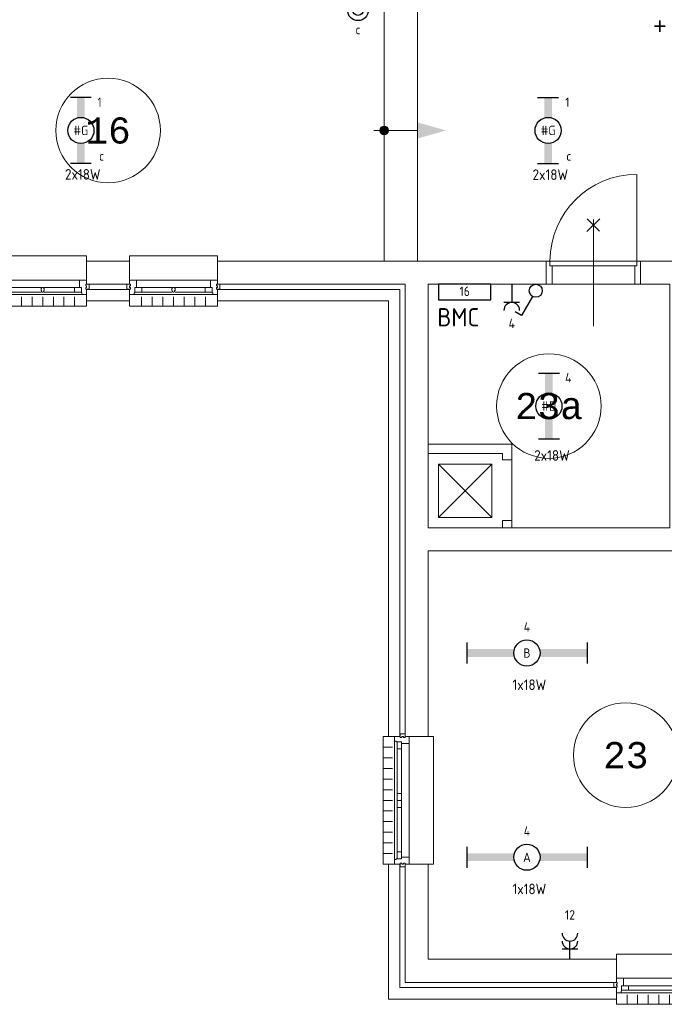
# Model space of a CAD drawing. Header units: millimetres. Extents: x 3141 to 84785, y 12240 to 40624.
# Tile 16 of 19: x 69798 to 75962, y 16099 to 25513. Entities that reach past the tile are written whole.
import ezdxf
from ezdxf.enums import TextEntityAlignment as Align
from ezdxf.xclip import XClip

# ---------------------------------------------------------------- set-up
doc = ezdxf.new("R2010")
doc.units = ezdxf.units.MM
doc.header["$LTSCALE"] = 50
doc.header["$XCLIPFRAME"] = 0
doc.layers.get('0').update_dxf_attribs({"linetype": 'CONTINUOUS'})
for name, color, linetype in [('EL6222--', 3, 'CONTINUOUS'), ('EL6311--', 3, 'CONTINUOUS'), ('EL6511--', 3, 'CONTINUOUS'), ('Xref', 8, 'CONTINUOUS'), ('Xref-beg26$0$AL$1A---_ALGEMEEN', 8, 'CONTINUOUS'), ('Xref-beg26$0$AM$1A---_ARCERING', 8, 'CONTINUOUS'), ('Xref-beg26$0$AT$1A---_TEKST035', 8, 'CONTINUOUS'), ('Xref-beg26$0$AT$1A---_TEKST050', 8, 'CONTINUOUS')]:
    doc.layers.add(name, color=color, linetype=linetype)
doc.styles.add('buro-018', font='Isocp.shx', dxfattribs={"height": 90})
doc.styles.add('buro-035', font='Isocp.shx', dxfattribs={"height": 175})
doc.styles.add('Xref-beg26$0$MONOTXT', font='MONOTXT')

# ---------------------------------------------------------------- blocks, each defined once
blk = doc.blocks.new('*O83')
at = {"layer": 'Xref-beg26$0$AL$1A---_ALGEMEEN', "color": 0, "linetype": 'Continuous', "lineweight": 0}
for p, q in [((-543, 9), (543, 9)), ((-493, -63), (-67, -63)), ((67, -63), (493, -63)), ((-565.5, -130), (565.5, -130)), ((-508.33, -240), (-508.33, -150)), ((-493, -106), (-67, -106)), ((-406.66, -240), (-406.66, -150)), ((-305, -240), (-305, -150)), ((-203.33, -240), (-203.33, -150)), ((-101.66, -240), (-101.66, -150)), ((0, -240), (0, -150)), ((67, -106), (493, -106)), ((101.66, -240), (101.66, -150)), ((203.33, -240), (203.33, -150)), ((305, -240), (305, -150)), ((406.66, -240), (406.66, -150)), ((508.33, -240), (508.33, -150))]:
    blk.add_line(p, q, dxfattribs=at)
for points in [[(-610, 190), (-610, 240), (610, 240), (610, 190)], [(-610, -190), (-610, -240), (610, -240), (610, -190)]]:
    blk.add_lwpolyline(points, dxfattribs=at)
for points in [[(-610, 9), (-545.15, 9), (-543, 6.86), (-543, -63), (-560, -63), (-560, -114), (-565.5, -114), (-565.5, -127.78), (-567.72, -130), (-610, -130), (-610, -76), (-601, -76), (-601, -60), (-610, -60), (-610, -46), (-601, -46), (-601, -30), (-610, -30)], [(610, 9), (545.15, 9), (543, 6.86), (543, -63), (560, -63), (560, -114), (565.5, -114), (565.5, -127.78), (567.72, -130), (610, -130), (610, -76), (601, -76), (601, -60), (610, -60), (610, -46), (601, -46), (601, -30), (610, -30)], [(-635, -30), (-601, -30), (-601, -46), (-610, -46), (-610, -60), (-601, -60), (-601, -76), (-635, -76)], [(-560, -106), (-493, -106), (-493, -63), (-560, -63)], [(-67, -106), (0, -106), (0, -63), (-67, -63)], [(67, -106), (0, -106), (0, -63), (67, -63)], [(560, -106), (493, -106), (493, -63), (560, -63)], [(635, -30), (601, -30), (601, -46), (610, -46), (610, -60), (601, -60), (601, -76), (635, -76)]]:
    blk.add_lwpolyline(points, close=True, dxfattribs=at)
blk = doc.blocks.new('*O90')
at = {"layer": 'Xref-beg26$0$AL$1A---_ALGEMEEN', "color": 0, "linetype": 'Continuous', "lineweight": 0}
for p, q in [((-130, 565.5), (-130, -565.5)), ((-240, 508.33), (-150, 508.33)), ((-106, 493), (-106, 67)), ((-63, 493), (-63, 67)), ((9, 543), (9, -543)), ((-240, 406.66), (-150, 406.66)), ((-240, 305), (-150, 305)), ((-240, 203.33), (-150, 203.33)), ((-240, 101.66), (-150, 101.66)), ((-240, 0), (-150, 0)), ((-106, -67), (-106, -493)), ((-63, -67), (-63, -493)), ((-240, -101.66), (-150, -101.66)), ((-240, -203.33), (-150, -203.33)), ((-240, -305), (-150, -305)), ((-240, -406.66), (-150, -406.66)), ((-240, -508.33), (-150, -508.33))]:
    blk.add_line(p, q, dxfattribs=at)
for points in [[(-190, 610), (-240, 610), (-240, -610), (-190, -610)], [(190, 610), (240, 610), (240, -610), (190, -610)]]:
    blk.add_lwpolyline(points, dxfattribs=at)
for points in [[(9, 610), (9, 545.15), (6.86, 543), (-63, 543), (-63, 560), (-114, 560), (-114, 565.5), (-127.78, 565.5), (-130, 567.72), (-130, 610), (-76, 610), (-76, 601), (-60, 601), (-60, 610), (-46, 610), (-46, 601), (-30, 601), (-30, 610)], [(-30, 635), (-30, 601), (-46, 601), (-46, 610), (-60, 610), (-60, 601), (-76, 601), (-76, 635)], [(-106, 560), (-106, 493), (-63, 493), (-63, 560)], [(-106, 67), (-106, 0), (-63, 0), (-63, 67)], [(-106, -67), (-106, 0), (-63, 0), (-63, -67)], [(9, -610), (9, -545.15), (6.86, -543), (-63, -543), (-63, -560), (-114, -560), (-114, -565.5), (-127.78, -565.5), (-130, -567.72), (-130, -610), (-76, -610), (-76, -601), (-60, -601), (-60, -610), (-46, -610), (-46, -601), (-30, -601), (-30, -610)], [(-106, -560), (-106, -493), (-63, -493), (-63, -560)], [(-30, -635), (-30, -601), (-46, -601), (-46, -610), (-60, -610), (-60, -601), (-76, -601), (-76, -635)]]:
    blk.add_lwpolyline(points, close=True, dxfattribs=at)
blk = doc.blocks.new('*O142')
at = {"layer": 'Xref-beg26$0$AL$1A---_ALGEMEEN', "color": 0, "linetype": 'Continuous', "lineweight": 0}
for p, q in [((-353, 9), (353, 9)), ((-303, -63), (-15.5, -63)), ((15.5, -63), (303, -63)), ((-375.5, -130), (375.5, -130)), ((-305, -240), (-305, -150)), ((-303, -106), (-15.5, -106)), ((-203.3, -240), (-203.3, -150)), ((-101.7, -240), (-101.7, -150)), ((0, -240), (0, -150)), ((15.5, -106), (303, -106)), ((101.7, -240), (101.7, -150)), ((203.3, -240), (203.3, -150)), ((305, -240), (305, -150))]:
    blk.add_line(p, q, dxfattribs=at)
for points in [[(-420, 190), (-420, 240), (420, 240), (420, 190)], [(-420, -190), (-420, -240), (420, -240), (420, -190)]]:
    blk.add_lwpolyline(points, dxfattribs=at)
for points in [[(-420, 9), (-355.1, 9), (-353, 6.9), (-353, -63), (-370, -63), (-370, -114), (-375.5, -114), (-375.5, -127.8), (-377.7, -130), (-420, -130), (-420, -76), (-411, -76), (-411, -60), (-420, -60), (-420, -46), (-411, -46), (-411, -30), (-420, -30)], [(420, 9), (355.2, 9), (353, 6.9), (353, -63), (370, -63), (370, -114), (375.5, -114), (375.5, -127.8), (377.7, -130), (420, -130), (420, -76), (411, -76), (411, -60), (420, -60), (420, -46), (411, -46), (411, -30), (420, -30)], [(-445, -30), (-411, -30), (-411, -46), (-420, -46), (-420, -60), (-411, -60), (-411, -76), (-445, -76)], [(-370, -106), (-303, -106), (-303, -63), (-370, -63)], [(370, -106), (303, -106), (303, -63), (370, -63)], [(445, -30), (411, -30), (411, -46), (420, -46), (420, -60), (411, -60), (411, -76), (445, -76)]]:
    blk.add_lwpolyline(points, close=True, dxfattribs=at)
blk.add_lwpolyline([(4.5, -106), (-4.5, -106), (-4.5, -103.5, -0.397174), (-10, -98.3), (-10, -95.4, 0.406754), (-15.5, -90), (-15.5, -71.5), (-5.5, -63), (5.5, -63), (15.5, -71.5), (15.5, -90, 0.406754), (10, -95.4), (10, -98.3, -0.397174), (4.5, -103.5), (4.5, -106)], format="xyb", dxfattribs=at)
blk = doc.blocks.new('*O143')
at = {"layer": 'Xref-beg26$0$AL$1A---_ALGEMEEN', "color": 0, "linetype": 'Continuous', "lineweight": 0}
for p, q in [((-353, 9), (353, 9)), ((-303, -63), (-15.5, -63)), ((15.5, -63), (303, -63)), ((-375.5, -130), (375.5, -130)), ((-305, -240), (-305, -150)), ((-303, -106), (-15.5, -106)), ((-203.3, -240), (-203.3, -150)), ((-101.7, -240), (-101.7, -150)), ((0, -240), (0, -150)), ((15.5, -106), (303, -106)), ((101.7, -240), (101.7, -150)), ((203.3, -240), (203.3, -150)), ((305, -240), (305, -150))]:
    blk.add_line(p, q, dxfattribs=at)
for points in [[(-420, 190), (-420, 240), (420, 240), (420, 190)], [(-420, -190), (-420, -240), (420, -240), (420, -190)]]:
    blk.add_lwpolyline(points, dxfattribs=at)
for points in [[(-420, 9), (-355.1, 9), (-353, 6.9), (-353, -63), (-370, -63), (-370, -114), (-375.5, -114), (-375.5, -127.8), (-377.7, -130), (-420, -130), (-420, -76), (-411, -76), (-411, -60), (-420, -60), (-420, -46), (-411, -46), (-411, -30), (-420, -30)], [(420, 9), (355.2, 9), (353, 6.9), (353, -63), (370, -63), (370, -114), (375.5, -114), (375.5, -127.8), (377.7, -130), (420, -130), (420, -76), (411, -76), (411, -60), (420, -60), (420, -46), (411, -46), (411, -30), (420, -30)], [(-445, -30), (-411, -30), (-411, -46), (-420, -46), (-420, -60), (-411, -60), (-411, -76), (-445, -76)], [(-370, -106), (-303, -106), (-303, -63), (-370, -63)], [(370, -106), (303, -106), (303, -63), (370, -63)], [(445, -30), (411, -30), (411, -46), (420, -46), (420, -60), (411, -60), (411, -76), (445, -76)]]:
    blk.add_lwpolyline(points, close=True, dxfattribs=at)
blk.add_lwpolyline([(4.5, -106), (-4.5, -106), (-4.5, -103.5, -0.397174), (-10, -98.3), (-10, -95.4, 0.406754), (-15.5, -90), (-15.5, -71.5), (-5.5, -63), (5.5, -63), (15.5, -71.5), (15.5, -90, 0.406754), (10, -95.4), (10, -98.3, -0.397174), (4.5, -103.5), (4.5, -106)], format="xyb", dxfattribs=at)
blk = doc.blocks.new('*O156')
at = {"layer": 'Xref-beg26$0$AM$1A---_ARCERING', "linetype": 'Continuous', "lineweight": 0}
blk.add_hatch(color=256, dxfattribs=at).paths.add_polyline_path([(-202.6, 0, 1), (-287.4, 0, 1)])
at = {"layer": 'Xref-beg26$0$AL$1A---_ALGEMEEN', "color": 0, "linetype": 'Continuous', "lineweight": 0}
for p, q in [((-245, 1250), (-245, -1250)), ((75, 1250), (75, -1250)), ((-345, 0), (75, 0))]:
    blk.add_line(p, q, dxfattribs=at)
blk.add_circle((-245, 0), 42.4, dxfattribs=at)
blk.add_solid([(75, 76.9), (345, 0), (75, -77)], dxfattribs=at)
blk = doc.blocks.new('Xref-beg26')
at = {"layer": 'Xref-beg26$0$AL$1A---_ALGEMEEN', "linetype": 'Continuous', "lineweight": 0}
for p, q in [((151835.43, 88588.82), (151835.43, 89418.82)), ((151359.01, 88872.4), (151481.86, 88995.24)), ((151479.62, 88874.63), (151361.24, 88993.01)), ((151420.43, 88988.82), (151420.43, 87968.82)), ((151420.43, 88028.82), (151420.43, 88928.82)), ((151005.43, 88588.82), (150970.43, 88588.82)), ((150970.43, 88588.82), (150970.43, 88368.82)), ((151005.43, 88588.82), (151835.43, 88588.82)), ((151005.43, 88543.82), (151005.43, 88588.82)), ((151835.43, 88588.82), (151870.43, 88588.82)), ((151835.43, 88543.82), (151835.43, 88588.82)), ((151870.43, 88588.82), (151870.43, 88368.82)), ((151025.43, 88543.82), (151005.43, 88543.82)), ((151815.43, 88543.82), (151025.43, 88543.82)), ((151025.43, 88368.82), (151025.43, 88543.82)), ((151815.43, 88368.82), (151815.43, 88543.82)), ((151815.43, 88543.82), (151835.43, 88543.82)), ((150970.43, 88368.82), (151025.43, 88368.82)), ((151815.43, 88368.82), (151025.43, 88368.82)), ((151870.43, 88368.82), (151815.43, 88368.82)), ((150450.43, 86648.82), (149940.43, 86138.82)), ((149940.43, 86648.82), (150450.43, 86138.82)), ((150640.43, 86689.84), (150640.43, 86107.93))]:
    blk.add_line(p, q, dxfattribs=at)
for points in [[(146575.43, 88368.82), (146985.43, 88368.82), (146985.43, 88588.82), (146575.43, 88588.82)], [(147825.43, 88588.82), (150970.43, 88588.82), (150970.43, 88368.82), (149840.43, 88368.82), (149840.43, 86038.82), (152150.43, 86038.82), (152150.43, 88368.82), (151870.43, 88368.82), (151870.43, 88588.82), (152260.43, 88588.82), (152370.43, 88478.82), (152370.43, 86038.82), (152545.43, 86038.82), (152545.43, 85818.82), (149840.43, 85818.82), (149840.43, 84043.82), (149620.43, 84043.82), (149620.43, 88368.82), (147825.43, 88368.82)], [(146575.43, 88208.82), (146985.43, 88208.82), (146985.43, 88318.82), (146575.43, 88318.82)], [(147825.43, 88318.82), (149570.43, 88318.82), (149570.43, 84043.82), (149460.43, 84043.82), (149460.43, 88208.82), (147825.43, 88208.82)], [(149840.43, 86838.82), (150640.43, 86838.82), (150640.43, 86689.84), (150550.43, 86689.84), (150550.43, 86748.82), (149840.43, 86748.82)], [(149940.43, 86138.82), (150450.43, 86138.82), (150450.43, 86648.82), (149940.43, 86648.82)], [(150550.43, 86038.82), (150640.43, 86038.82), (150640.43, 86107.93), (150550.43, 86107.93)], [(149460.43, 82823.82), (149570.43, 82823.82), (149570.43, 81643.82), (151640.43, 81643.82), (151640.43, 81533.82), (149460.43, 81533.82)], [(149620.43, 82823.82), (149840.43, 82823.82), (149840.43, 81913.82), (151640.43, 81913.82), (151640.43, 81693.82), (149620.43, 81693.82)]]:
    blk.add_lwpolyline(points, close=True, dxfattribs=at)
for centre in [(146780.42582, 89838.82125), (150995.43145, 87203.81754), (151730.43, 83866.32)]:
    blk.add_circle(centre, 500, dxfattribs=at)
blk.add_arc((151835.42445, 88588.8169), 830, 90, 180, dxfattribs=at)
for name, p in [('*O156', (149665.43, 89838.82)), ('*O142', (146155.43, 88398.82)), ('*O143', (147405.43, 88398.82)), ('*O90', (149650.43, 83433.82)), ('*O83', (152250.43, 81723.82))]:
    blk.add_blockref(name, p, dxfattribs=at)
at = {"layer": 'Xref-beg26$0$AT$1A---_TEKST035', "linetype": 'Continuous', "lineweight": 0, "style": 'Xref-beg26$0$MONOTXT'}
blk.add_text('+', height=150, dxfattribs=at).set_placement((151990.65, 90834.47022), align=Align.MIDDLE_LEFT)
at = {"layer": 'Xref-beg26$0$AT$1A---_TEKST050', "linetype": 'Continuous', "lineweight": 0, "style": 'Xref-beg26$0$MONOTXT'}
for s, p in [('16', (146780.41, 89838.81)), ('23a', (150995.43, 87203.82)), ('23', (151730.42, 83866.31))]:
    blk.add_text(s, height=250.00002, dxfattribs=at).set_placement(p, align=Align.MIDDLE)
blk = doc.blocks.new('1115B61149')
at = {"color": 0}
for p, q in [((-11.49, 2), (-11.49, -2)), ((11.49, 2), (11.49, -2))]:
    blk.add_line(p, q, dxfattribs=at)
at = {"color": 0, "linetype": 'Continuous'}
blk.add_circle((0, 0), 2.5, dxfattribs=at)
at = {"color": 0}
for points in [[(-2.5, 0.75), (-11.49, 0.75), (-2.5, -0.75), (-11.49, -0.75)], [(2.5, 0.75), (11.49, 0.75), (2.5, -0.75), (11.49, -0.75)]]:
    blk.add_solid(points, dxfattribs=at)
at = {"color": 0, "linetype": 'Continuous', "style": 'buro-018'}
for tag, p in [('E_GKAST', (0, 8)), ('E_GROEP', (0, 5)), ('E_SGROEP', (4.5, 5)), ('E_ARMCODE', (0, 0)), ('E_SLET', (4.5, -3))]:
    blk.add_attdef(tag, text='', height=1.8, dxfattribs=at).set_placement(p, align=Align.MIDDLE)
blk = doc.blocks.new('1115B6630')
at = {"color": 0}
for p, q in [((-6.3, 2), (-6.3, -2)), ((6.3, 2), (6.3, -2))]:
    blk.add_line(p, q, dxfattribs=at)
at = {"color": 0, "linetype": 'Continuous'}
blk.add_circle((0, 0), 2.5, dxfattribs=at)
at = {"color": 0}
for points in [[(-2.5, 0.75), (-6.3, 0.75), (-2.5, -0.75), (-6.3, -0.75)], [(2.5, 0.75), (6.3, 0.75), (2.5, -0.75), (6.3, -0.75)]]:
    blk.add_solid(points, dxfattribs=at)
at = {"color": 0, "linetype": 'Continuous', "style": 'buro-018'}
for tag, p in [('E_GKAST', (0, 8)), ('E_GROEP', (0, 5)), ('E_SGROEP', (4.5, 5)), ('E_ARMCODE', (0, 0)), ('E_SLET', (4.5, -3))]:
    blk.add_attdef(tag, text='', height=1.8, dxfattribs=at).set_placement(p, align=Align.MIDDLE)
blk = doc.blocks.new('111410')
at = {"color": 0, "linetype": 'Continuous'}
for radius in [2, 1]:
    blk.add_circle((0, 3), radius, dxfattribs=at)
at = {"color": 0, "linetype": 'Continuous', "style": 'buro-018'}
for tag, p in [('E_SLET1', (0, 7)), ('E_GROEP', (0, 0)), ('E_GKAST', (0, 0))]:
    blk.add_attdef(tag, text='', height=1.8, dxfattribs=at).set_placement(p, align=Align.MIDDLE)
at = {"color": 0, "linetype": 'Continuous', "style": 'buro-018', "flags": 1}
for tag in ['E_MATCODE', 'E_SGROEP']:
    blk.add_attdef(tag, text='', height=1.8, dxfattribs=at).set_placement((0, 0), align=Align.MIDDLE)
blk = doc.blocks.new('1114A1')
at = {"color": 0, "linetype": 'Continuous'}
for p, q in [((0.62, 3.33), (2.74, 7)), ((2.74, 7), (3.95, 6.3))]:
    blk.add_line(p, q, dxfattribs=at)
blk.add_circle((0, 2.25), 1.25, dxfattribs=at)
at = {"color": 0, "linetype": 'Continuous', "style": 'buro-018'}
for tag, p in [('E_SLET1', (3.36, 9)), ('E_GROEP', (0, 0)), ('E_GKAST', (0, 0))]:
    blk.add_attdef(tag, text='', height=1.8, dxfattribs=at).set_placement(p, align=Align.MIDDLE)
at = {"color": 0, "linetype": 'Continuous', "style": 'buro-018', "flags": 1}
for tag in ['E_MATCODE', 'E_SGROEP']:
    blk.add_attdef(tag, text='', height=1.8, dxfattribs=at).set_placement((0, 0), align=Align.MIDDLE)
blk = doc.blocks.new('E00445')
at = {"color": 0, "linetype": 'Continuous'}
for p, q in [((5, 4), (-5, 4)), ((-5, 4), (-5, 1)), ((5, 1), (5, 4)), ((-5, 1), (5, 1))]:
    blk.add_line(p, q, dxfattribs=at)
at = {"color": 0, "linetype": 'Continuous', "style": 'buro-018'}
for tag, p in [('E_GKAST', (0, 9)), ('E_GROEP', (0, 6)), ('E_SGROEP', (6, 6)), ('E_KAST', (8.5, 2.5))]:
    blk.add_attdef(tag, text='', height=1.8, dxfattribs=at).set_placement(p, align=Align.MIDDLE)
at = {"color": 0, "linetype": 'Continuous', "style": 'buro-018', "flags": 1}
for tag, p in [('E_VERMCODE', (14.5, 6)), ('E_MATCODE', (0, 0))]:
    blk.add_attdef(tag, text='', height=1.8, dxfattribs=at).set_placement(p, align=Align.MIDDLE)
blk = doc.blocks.new('111304')
at = {"color": 0, "linetype": 'Continuous'}
for p, q in [((-1.5, 4.5), (1.5, 4.5)), ((0, 1), (0, 4.5))]:
    blk.add_line(p, q, dxfattribs=at)
blk.add_arc((0, 6), 1.5, 180, 0, dxfattribs=at)
at = {"color": 0, "linetype": 'Continuous', "style": 'buro-018'}
for tag, p in [('E_GKAST', (0, 11.5)), ('E_GROEP', (0, 8.5)), ('E_SGROEP', (4.5, 8.5))]:
    blk.add_attdef(tag, text='', height=1.8, dxfattribs=at).set_placement(p, align=Align.MIDDLE)
at = {"color": 0, "linetype": 'Continuous', "style": 'buro-018', "flags": 1}
for tag, p in [('E_VERMCODE', (13, 8.5)), ('E_MATCODE', (0, 0))]:
    blk.add_attdef(tag, text='', height=1.8, dxfattribs=at).set_placement(p, align=Align.MIDDLE)
blk = doc.blocks.new('111304A')
at = {"color": 0, "linetype": 'Continuous'}
for p, q in [((0, 1), (0, 4.5)), ((-1.5, 3), (1.5, 3))]:
    blk.add_line(p, q, dxfattribs=at)
for centre in [(0, 6), (0, 4.5)]:
    blk.add_arc(centre, 1.5, 180, 0, dxfattribs=at)
at = {"color": 0, "linetype": 'Continuous', "style": 'buro-018'}
for tag, p in [('E_GKAST', (0, 11.5)), ('E_GROEP', (0, 8.5)), ('E_SGROEP', (4.5, 8.5))]:
    blk.add_attdef(tag, text='', height=1.8, dxfattribs=at).set_placement(p, align=Align.MIDDLE)
at = {"color": 0, "linetype": 'Continuous', "style": 'buro-018', "flags": 1}
for tag, p in [('E_VERMCODE', (13, 8.5)), ('E_MATCODE', (0, 0))]:
    blk.add_attdef(tag, text='', height=1.8, dxfattribs=at).set_placement(p, align=Align.MIDDLE)

msp = doc.modelspace()

# ---------------------------------------------------------------- block references
at = {"layer": 'EL6222--'}
ref = msp.add_blockref('111304', (74503.4, 23033.8), dxfattribs=dict(at, xscale=50, yscale=50, zscale=50, rotation=180))
ref.add_attrib('E_GROEP', '4', dxfattribs={"layer": '0', "color": 1, "linetype": 'Continuous', "height": 90, "style": 'buro-018'}).set_placement((74503.4, 22608.8), align=Align.MIDDLE)
ref = msp.add_blockref('111304A', (75059.9, 16478.8), dxfattribs=dict(at, xscale=50, yscale=50, zscale=50))
ref.add_attrib('E_GROEP', '12', dxfattribs={"layer": '0', "color": 1, "linetype": 'Continuous', "height": 90, "style": 'buro-018'}).set_placement((75059.9, 16953.8), align=Align.MIDDLE)
at = {"layer": 'EL6311--'}
ref = msp.add_blockref('111410', (73033, 25753.8), dxfattribs=dict(at, xscale=50, yscale=50, zscale=50, rotation=180))
ref.add_attrib('E_SLET1', 'c', dxfattribs={"layer": '0', "color": 1, "linetype": 'Continuous', "height": 90, "style": 'buro-018'}).set_placement((73033, 25418.2), align=Align.MIDDLE)
ref = msp.add_blockref('1115B6630', (70383.4, 24453.8), dxfattribs=dict(at, xscale=50, yscale=50, zscale=50, rotation=270))
ref.add_attrib('E_ARMCODE', '#G', dxfattribs={"layer": '0', "color": 1, "linetype": 'Continuous', "height": 90, "style": 'buro-018'}).set_placement((70383.4, 24453.8), align=Align.MIDDLE)
ref.add_attrib('E_SLET', 'c', dxfattribs={"layer": '0', "color": 1, "linetype": 'Continuous', "height": 90, "style": 'buro-018'}).set_placement((70581.4, 24209.3), align=Align.MIDDLE)
ref.add_attrib('E_GROEP', '1', dxfattribs={"layer": '0', "color": 1, "linetype": 'Continuous', "height": 90, "style": 'buro-018'}).set_placement((70562.2, 24723.8), align=Align.MIDDLE)
ref = msp.add_blockref('1115B6630', (74850.9, 24453.8), dxfattribs=dict(at, xscale=50, yscale=50, zscale=50, rotation=90))
ref.add_attrib('E_ARMCODE', '#G', dxfattribs={"layer": '0', "color": 1, "linetype": 'Continuous', "height": 90, "style": 'buro-018'}).set_placement((74850.9, 24453.8), align=Align.MIDDLE)
ref.add_attrib('E_SLET', 'c', dxfattribs={"layer": '0', "color": 1, "linetype": 'Continuous', "height": 90, "style": 'buro-018'}).set_placement((75048.9, 24209.3), align=Align.MIDDLE)
ref.add_attrib('E_GROEP', '1', dxfattribs={"layer": '0', "color": 1, "linetype": 'Continuous', "height": 90, "style": 'buro-018'}).set_placement((75035.9, 24723.8), align=Align.MIDDLE)
at = {"layer": 'EL6311--', "xscale": 50, "yscale": 50, "zscale": 50, "rotation": 180.0000000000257}
msp.add_blockref('1114A1', (74732.5, 23033.8), dxfattribs=at)
at = {"layer": 'EL6311--'}
ref = msp.add_blockref('1115B6630', (74858.4, 21818.8), dxfattribs=dict(at, xscale=50, yscale=50, zscale=50, rotation=90))
ref.add_attrib('E_ARMCODE', '#D', dxfattribs={"layer": '0', "color": 1, "linetype": 'Continuous', "height": 90, "style": 'buro-018'}).set_placement((74858.4, 21818.8), align=Align.MIDDLE)
ref.add_attrib('E_GROEP', '4', dxfattribs={"layer": '0', "color": 1, "linetype": 'Continuous', "height": 90, "style": 'buro-018'}).set_placement((75043.4, 22088.8), align=Align.MIDDLE)
ref = msp.add_blockref('1115B61149', (74648.4, 19457.5), dxfattribs=dict(at, xscale=50, yscale=50, zscale=50))
ref.add_attrib('E_ARMCODE', 'B', dxfattribs={"layer": '0', "color": 1, "linetype": 'Continuous', "height": 90, "style": 'buro-018'}).set_placement((74648.4, 19457.5), align=Align.MIDDLE)
ref.add_attrib('E_GROEP', '4', dxfattribs={"layer": '0', "color": 1, "linetype": 'Continuous', "height": 90, "style": 'buro-018'}).set_placement((74648.4, 19707.5), align=Align.MIDDLE)
ref = msp.add_blockref('1115B61149', (74648.4, 17505), dxfattribs=dict(at, xscale=50, yscale=50, zscale=50))
ref.add_attrib('E_ARMCODE', 'A', dxfattribs={"layer": '0', "color": 1, "linetype": 'Continuous', "height": 90, "style": 'buro-018'}).set_placement((74648.4, 17505), align=Align.MIDDLE)
ref.add_attrib('E_GROEP', '4', dxfattribs={"layer": '0', "color": 1, "linetype": 'Continuous', "height": 90, "style": 'buro-018'}).set_placement((74648.4, 17755), align=Align.MIDDLE)
at = {"layer": 'EL6511--'}
ref = msp.add_blockref('E00445', (74053.4, 23033.8), dxfattribs=dict(at, xscale=50, yscale=50, zscale=50, rotation=180))
ref.add_attrib('E_KAST', 'BMC', dxfattribs={"layer": '0', "color": 2, "linetype": 'Continuous', "height": 175, "style": 'buro-035'}).set_placement((73992.2, 22668.2), align=Align.MIDDLE)
ref.add_attrib('E_GROEP', '16', dxfattribs={"layer": '0', "color": 1, "linetype": 'Continuous', "height": 90, "style": 'buro-018'}).set_placement((74053.4, 22916.3), align=Align.MIDDLE)
at = {"layer": 'Xref'}
ref = msp.add_blockref('Xref-beg26', (-76137, -65385), dxfattribs=at)
XClip(ref).set_block_clipping_path([(78990.3724838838, 77624.9615581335), (160922.2916472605, 106219.4632938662)])

# ---------------------------------------------------------------- texts
at = {"layer": 'EL6222--', "color": 1, "style": 'buro-018'}
for s, p in [('2x18W', (70231.7, 23983.3)), ('2x18W', (74702, 23980.6)), ('2x18W', (74717.7, 21295.9)), ('1x18W', (74509.8, 19103.5)), ('1x18W', (74509.8, 17151))]:
    msp.add_text(s, height=101.25, dxfattribs=at).set_placement(p)

doc.saveas('drawing.dxf')
